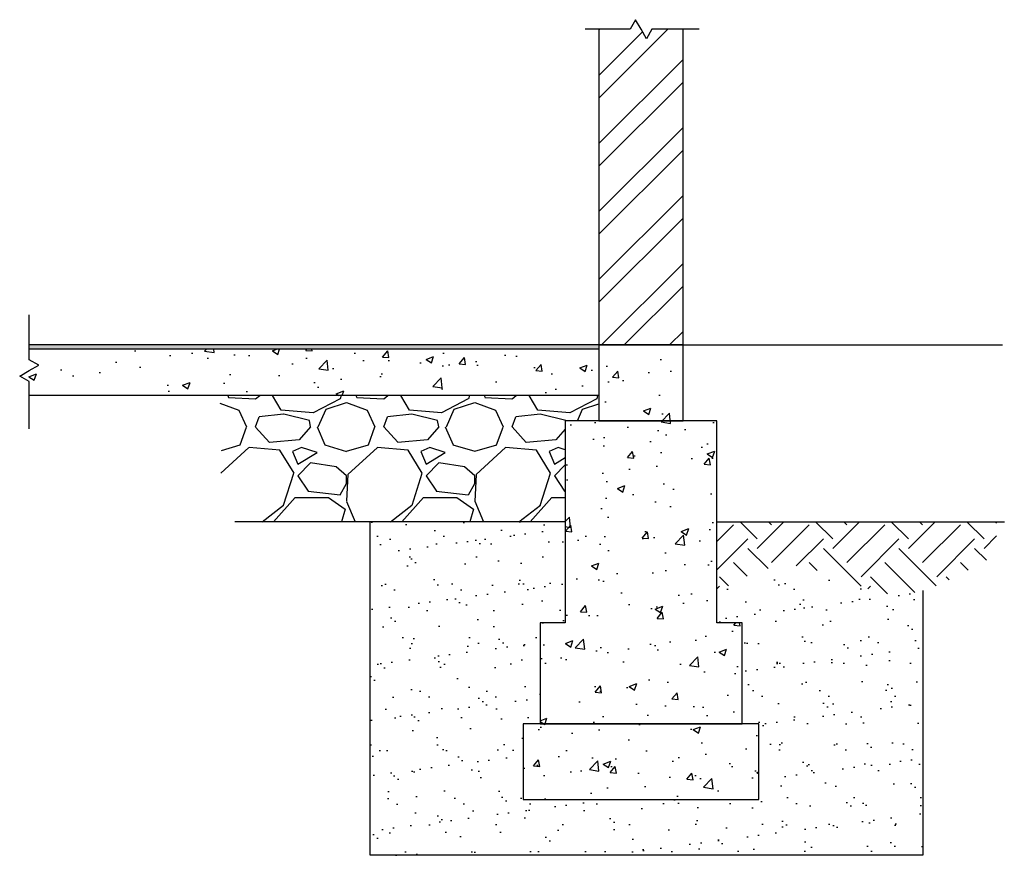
# Model space of a CAD drawing. Header units: inches. Extents: x 53 to 170, y 102 to 201.
import ezdxf

# ---------------------------------------------------------------- set-up
doc = ezdxf.new("R2010")
doc.units = ezdxf.units.IN
doc.layers.add('Concrete', color=4, linetype='Continuous')
doc.layers.add('Sand', color=2, linetype='Continuous')

msp = doc.modelspace()

# ---------------------------------------------------------------- hatches: boundary and pattern name
h = msp.add_hatch()
h.set_pattern_fill('ANSI32', color=256, scale=0.6)
h.paths.add_polyline_path([(131.52, 199.75), (127.8, 199.75), (127.16, 198.62), (126.52, 199.75), (125.87, 200.89), (125.23, 199.75), (121.52, 199.75), (121.52, 162.24), (131.52, 162.24)])
h = msp.add_hatch(color=256)
h.dxf.hatch_style = 1
h.paths.add_polyline_path([(121.52, 162.24), (53.85, 162.24), (53.85, 161.74), (121.52, 161.74)])
h = msp.add_hatch()
h.set_pattern_fill('GRAVEL', color=256, scale=0.6)
edge = h.paths.add_edge_path()
edge.add_line((117.52, 153.24), (121.52, 153.24))
edge.add_line((121.52, 153.24), (121.52, 156.24))
edge.add_line((121.52, 156.24), (75.72, 156.24))
edge.add_spline(control_points=[(75.72, 156.24), (76.9, 154.94), (78.7, 152.37), (75.34, 148.29), (78.15, 144.95), (78.51, 142.59), (78.55, 141.24)], knot_values=[1.317006, 1.317006, 1.317006, 1.317006, 5.945021, 10.311318, 13.487552, 17.492459, 17.492459, 17.492459, 17.492459], degree=3, periodic=0)
edge.add_line((78.55, 141.24), (117.52, 141.24))
edge.add_line((117.52, 141.24), (117.52, 153.24))
h = msp.add_hatch()
h.set_pattern_fill('EARTH', color=256, angle=45)
edge = h.paths.add_edge_path()
edge.add_line((168.76, 137.28), (168.76, 141.24))
edge.add_line((168.76, 141.24), (135.52, 141.24))
edge.add_line((135.52, 141.24), (135.52, 132.89))
edge.add_spline(control_points=[(135.52, 132.89), (138.4, 134.47), (145.38, 138.31), (153.76, 131.85), (158.99, 132.77), (160.01, 133.07)], knot_values=[0, 0, 0, 0, 9.25139, 22.422148, 25.634271, 25.634271, 25.634271, 25.634271], degree=3, periodic=0)
edge.add_spline(control_points=[(160.01, 133.07), (162.17, 133.72), (165.13, 135.39), (167.97, 136.87), (168.76, 137.28)], knot_values=[25.634271, 25.634271, 25.634271, 25.634271, 32.455931, 35.117585, 35.117585, 35.117585, 35.117585], degree=3, periodic=0)
at = {"layer": 'Concrete'}
h = msp.add_hatch(dxfattribs=at)
h.set_pattern_fill('AR-CONC', color=256, scale=0.05)
h.paths.add_polyline_path([(121.52, 156.24), (121.52, 161.74), (53.85, 161.74), (53.85, 160.47), (54.98, 159.83), (53.85, 159.19), (52.71, 158.54), (53.85, 157.9), (53.85, 156.24)])
h.paths.add_polyline_path([(121.52, 162.24), (121.52, 153.24), (131.52, 153.24), (131.52, 162.24)])
h.paths.add_polyline_path([(117.52, 129.24), (114.52, 129.24), (114.52, 117.24), (138.52, 117.24), (138.52, 129.24), (135.52, 129.24), (135.52, 153.24), (117.52, 153.24)])
h.paths.add_polyline_path([(112.52, 117.24), (112.52, 108.24), (140.52, 108.24), (140.52, 117.24)])
at = {"layer": 'Sand'}
h = msp.add_hatch(dxfattribs=at)
h.set_pattern_fill('AR-SAND', color=256, scale=0.1)
edge = h.paths.add_edge_path()
edge.add_line((114.52, 129.24), (117.52, 129.24))
edge.add_line((117.52, 129.24), (117.52, 141.24))
edge.add_line((117.52, 141.24), (94.35, 141.24))
edge.add_line((94.35, 141.24), (94.35, 101.61))
edge.add_line((94.35, 101.61), (160.01, 101.61))
edge.add_line((160.01, 101.61), (160.01, 133.07))
edge.add_spline(control_points=[(160.01, 133.07), (158.99, 132.77), (153.76, 131.85), (145.38, 138.31), (138.4, 134.47), (135.52, 132.89)], knot_values=[0, 0, 0, 0, 3.212124, 16.382881, 25.634271, 25.634271, 25.634271, 25.634271], degree=3, periodic=0)
edge.add_line((135.52, 132.89), (135.52, 129.24))
edge.add_line((135.52, 129.24), (138.52, 129.24))
edge.add_line((138.52, 129.24), (138.52, 117.24))
edge.add_line((138.52, 117.24), (140.52, 117.24))
edge.add_line((140.52, 117.24), (140.52, 108.24))
edge.add_line((140.52, 108.24), (112.52, 108.24))
edge.add_line((112.52, 108.24), (112.52, 117.24))
edge.add_line((112.52, 117.24), (114.52, 117.24))
edge.add_line((114.52, 117.24), (114.52, 129.24))

# ---------------------------------------------------------------- linework, layer by layer
for p, q in [((121.52, 199.75), (121.52, 162.24)), ((131.52, 162.24), (131.52, 199.75)), ((121.52, 162.24), (53.85, 162.24)), ((121.52, 161.74), (53.85, 161.74)), ((121.52, 162.24), (131.52, 162.24)), ((131.52, 162.24), (169.45, 162.24)), ((121.52, 156.24), (53.85, 156.24)), ((117.52, 141.24), (78.28, 141.24)), ((94.35, 101.61), (94.35, 141.24)), ((135.52, 141.24), (169.68, 141.24)), ((160.01, 133.07), (160.01, 101.61)), ((160.01, 101.61), (94.35, 101.61))]:
    msp.add_line(p, q)
for points in [[(133.44, 199.75), (127.8, 199.75), (127.16, 198.62), (126.52, 199.75), (125.87, 200.89), (125.23, 199.75), (119.89, 199.75)], [(53.85, 152.26), (53.85, 157.9), (52.71, 158.54), (53.85, 159.19), (54.98, 159.83), (53.85, 160.47), (53.85, 165.82)], [(135.52, 129.24), (135.52, 153.24), (117.52, 153.24), (117.52, 129.24)], [(117.52, 129.24), (114.52, 129.24), (114.52, 117.24), (138.52, 117.24), (138.52, 129.24), (135.52, 129.24)]]:
    msp.add_lwpolyline(points)
for points in [[(121.52, 153.24), (131.52, 153.24), (131.52, 162.24), (121.52, 162.24)], [(112.52, 108.24), (140.52, 108.24), (140.52, 117.24), (112.52, 117.24)]]:
    msp.add_lwpolyline(points, close=True)

doc.saveas('drawing.dxf')
